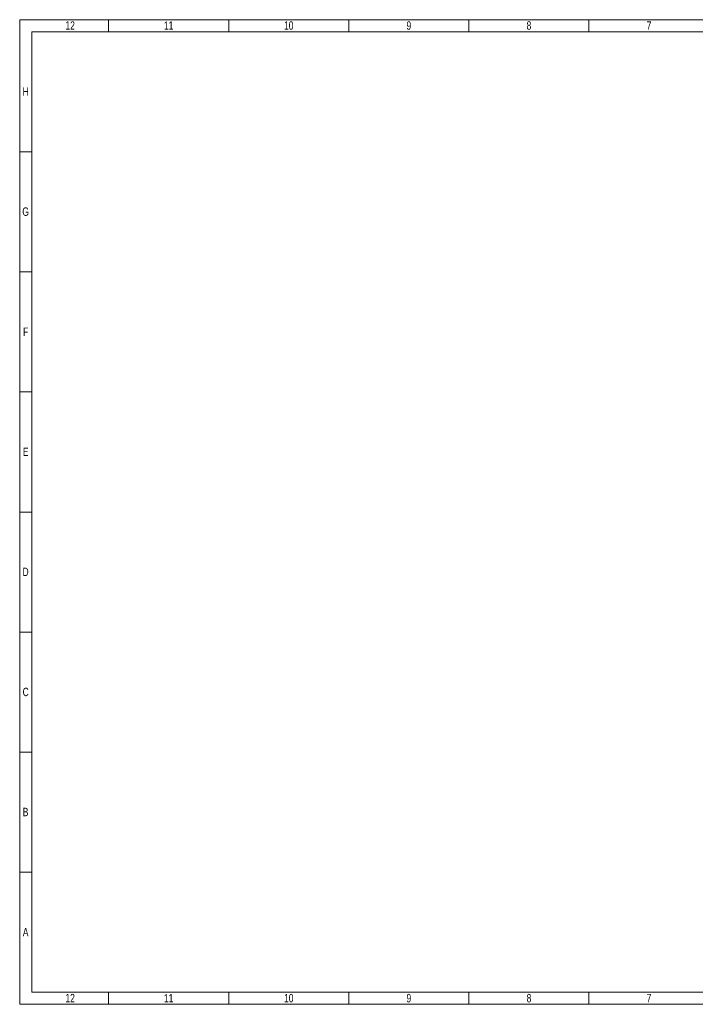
# Model space of a CAD drawing. Header units: millimetres. Extents: x 0 to 2258, y 0 to 438.
# Tile 25 of 39: x 1664 to 1955, y 14 to 438. Entities that reach past the tile are written whole.
import ezdxf

# ---------------------------------------------------------------- set-up
doc = ezdxf.new("R2010")
doc.units = ezdxf.units.MM
doc.header["$LTSCALE"] = 0.25
doc.styles.add('SLDTEXTSTYLE3', font='TXT', dxfattribs={"width": 0.75})

# ---------------------------------------------------------------- blocks, each defined once
blk = doc.blocks.new('cajetin')
at = {"color": 7, "linetype": 'Continuous', "lineweight": 18}
for p, q in [((0, 0), (0, 615)), ((0, 615), (861, 615)), ((55.5, 607.5), (55.5, 615)), ((130.5, 607.5), (130.5, 615)), ((205.5, 607.5), (205.5, 615)), ((280.5, 607.5), (280.5, 615)), ((355.5, 607.5), (355.5, 615)), ((7.5, 7.5), (7.5, 607.5)), ((7.5, 607.5), (853.5, 607.5)), ((7.5, 532.5), (0, 532.5)), ((7.5, 457.5), (0, 457.5)), ((7.5, 382.5), (0, 382.5)), ((7.5, 307.5), (0, 307.5)), ((7.5, 307.5), (7.5, 307.5)), ((7.5, 232.5), (0, 232.5)), ((7.5, 157.5), (0, 157.5)), ((7.5, 82.5), (0, 82.5)), ((853.5, 7.5), (7.5, 7.5)), ((55.5, 7.5), (55.5, 0)), ((130.5, 7.5), (130.5, 0)), ((205.5, 7.5), (205.5, 0)), ((280.5, 7.5), (280.5, 0)), ((355.5, 7.5), (355.5, 0)), ((861, 0), (0, 0))]:
    blk.add_line(p, q, dxfattribs=at)
at = {"color": 7, "linetype": 'Continuous', "lineweight": 0, "char_height": 5.25, "attachment_point": 2, "style": 'SLDTEXTSTYLE3'}
for s, insert in [('12', (31.51, 613.99)), ('11', (93.01, 613.99)), ('10', (168.01, 613.99)), ('9', (243.01, 613.99)), ('8', (318.01, 613.99)), ('7', (393.01, 613.99)), ('H', (3.75, 572.74)), ('G', (3.68, 497.74)), ('F', (3.71, 422.74)), ('E', (3.74, 347.74)), ('D', (3.68, 272.74)), ('C', (3.73, 197.74)), ('B', (3.69, 122.74)), ('A', (3.7, 47.74)), ('12', (31.51, 6.49)), ('11', (93.01, 6.49)), ('10', (168.01, 6.49)), ('9', (243.01, 6.49)), ('8', (318.01, 6.49)), ('7', (393.01, 6.49))]:
    blk.add_mtext(s, dxfattribs=dict(at, insert=insert))

msp = doc.modelspace()

# ---------------------------------------------------------------- block references
at = {"xscale": 0.689895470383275, "yscale": 0.689895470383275, "zscale": 0.689895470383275}
msp.add_blockref('cajetin', (1663.821, 13.917), dxfattribs=at)

doc.saveas('drawing.dxf')
